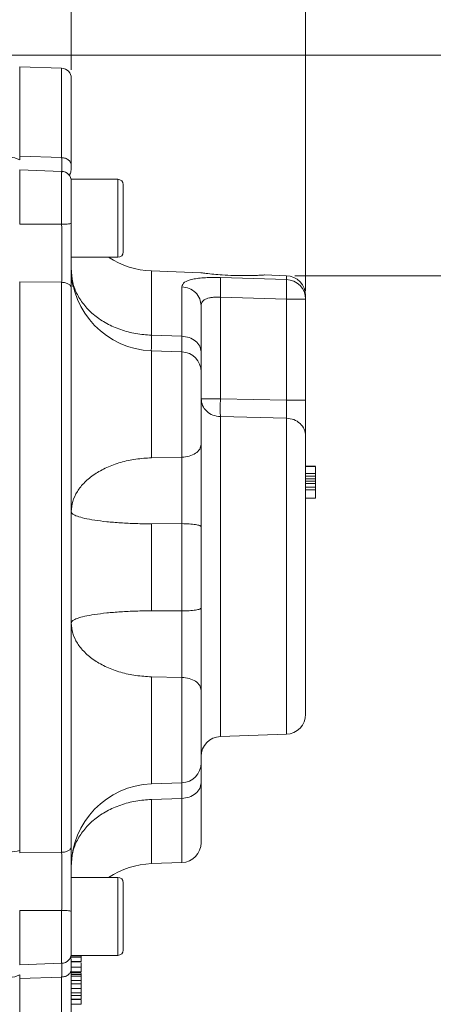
# Model space of a CAD drawing. Header units: inches. Extents: x 0.3 to 33.9, y 0.2 to 21.6.
# Tile 14 of 25: x 25.2 to 27.7, y 7.8 to 13.7. Entities that reach past the tile are written whole.
import ezdxf

# ---------------------------------------------------------------- set-up
doc = ezdxf.new("R2010")
doc.units = ezdxf.units.IN
doc.header["$MEASUREMENT"] = 0
doc.layers.add('SLD-0', color=7, linetype='Continuous', lineweight=15)
doc.styles.add('SLDTEXTSTYLE0', font='TXT', dxfattribs={"width": 0.75})
doc.dimstyles.new('SLDDIMSTYLE0', dxfattribs={"dimtxt": 0.25, "dimasz": 0.13, "dimexe": 0, "dimexo": 0.0625, "dimgap": 0.0625, "dimtad": 0, "dimtih": 1, "dimtoh": 1, "dimrnd": 1e-09, "dimzin": 12, "dimdsep": 46, "dimtxsty": 'SLDTEXTSTYLE0', "dimsah": 1, "dimcen": 0.09, "dimadec": 0, "dimazin": 3, "dimtfac": 1, "dimtofl": 0, "dimtmove": 0, "dimatfit": 3, "dimfxl": 1, "dimfrac": 2, "dimtolj": 1, "dimtzin": 12, "dimarcsym": 0})

# ---------------------------------------------------------------- blocks, each defined once
blk = doc.blocks.new('_D_7')
at = {"layer": 'SLD-0'}
for p, q in [((26.938, 12.1142), (26.938, 15.5199)), ((24.3753, 15.4317), (24.3245, 15.4317)), ((24.3245, 15.4317), (24.3245, 15.0349)), ((25.5183, 15.4317), (25.569, 15.4317)), ((25.569, 15.4317), (25.569, 15.0349)), ((22.9555, 15.3949), (24.2357, 15.3949)), ((26.938, 15.3949), (25.6578, 15.3949)), ((24.3245, 15.0349), (24.3753, 15.0349)), ((25.569, 15.0349), (25.5183, 15.0349))]:
    blk.add_line(p, q, dxfattribs=at)
for points in [[(22.9555, 15.3949), (23.0855, 15.3749), (23.0855, 15.4149)], [(26.938, 15.3949), (26.808, 15.4149), (26.808, 15.3749)]]:
    blk.add_solid(points, dxfattribs=at)
at = {"layer": 'SLD-0', "char_height": 0.25, "attachment_point": 1, "style": 'SLDTEXTSTYLE0'}
for s, insert in [('3.98', (24.522, 15.8048, -1.544)), ('101.16', (24.4388, 15.3571, -1.544))]:
    blk.add_mtext(s, dxfattribs=dict(at, insert=insert))
blk = doc.blocks.new('_D_9')
at = {"layer": 'SLD-0'}
for p, q in [((25.53, 13.4437), (25.53, 14.2865)), ((22.9555, 14.1615), (23.6241, 14.1615)), ((23.7637, 14.1983), (23.7129, 14.1983)), ((23.7129, 14.1983), (23.7129, 13.8014)), ((24.7219, 14.1983), (24.7727, 14.1983)), ((24.7727, 14.1983), (24.7727, 13.8014)), ((25.53, 14.1615), (24.8615, 14.1615)), ((23.7129, 13.8014), (23.7637, 13.8014)), ((24.7727, 13.8014), (24.7219, 13.8014))]:
    blk.add_line(p, q, dxfattribs=at)
for points in [[(22.9555, 14.1615), (23.0855, 14.1415), (23.0855, 14.1815)], [(25.53, 14.1615), (25.4, 14.1815), (25.4, 14.1415)]]:
    blk.add_solid(points, dxfattribs=at)
at = {"layer": 'SLD-0', "char_height": 0.25, "attachment_point": 1, "style": 'SLDTEXTSTYLE0'}
for s, insert in [('2.57', (23.818, 14.5714, -1.544)), ('65.39', (23.8272, 14.1237, -1.544))]:
    blk.add_mtext(s, dxfattribs=dict(at, insert=insert))
blk = doc.blocks.new('_D_10')
at = {"layer": 'SLD-0'}
for p, q in [((23.0055, 13.5316), (31.06, 13.5316)), ((30.935, 13.5316), (30.935, 10.1526)), ((30.3636, 9.7786), (30.3128, 9.7786)), ((30.3128, 9.7786), (30.3128, 9.3817)), ((31.5065, 9.7786), (31.5573, 9.7786)), ((31.5573, 9.7786), (31.5573, 9.3817)), ((30.3128, 9.3817), (30.3636, 9.3817)), ((31.5573, 9.3817), (31.5065, 9.3817)), ((30.935, 5.952), (30.935, 9.3309)), ((26.5026, 5.952), (31.06, 5.952))]:
    blk.add_line(p, q, dxfattribs=at)
for points in [[(30.935, 13.5316), (30.915, 13.4016), (30.955, 13.4016)], [(30.935, 5.952), (30.955, 6.082), (30.915, 6.082)]]:
    blk.add_solid(points, dxfattribs=at)
at = {"layer": 'SLD-0', "char_height": 0.25, "attachment_point": 1, "style": 'SLDTEXTSTYLE0'}
for s, insert in [('7.58', (30.5102, 10.1516, -1.544)), ('192.52', (30.4271, 9.704, -1.544))]:
    blk.add_mtext(s, dxfattribs=dict(at, insert=insert))
blk = doc.blocks.new('_D_11')
at = {"layer": 'SLD-0'}
for p, q in [((26.8722, 12.2056), (29.0624, 12.2056)), ((28.9374, 12.2056), (28.9374, 9.4897)), ((28.366, 9.1156), (28.3152, 9.1156)), ((28.3152, 9.1156), (28.3152, 8.7187)), ((29.5089, 9.1156), (29.5597, 9.1156)), ((29.5597, 9.1156), (29.5597, 8.7187)), ((28.3152, 8.7187), (28.366, 8.7187)), ((29.5597, 8.7187), (29.5089, 8.7187)), ((28.9374, 5.952), (28.9374, 8.668)), ((26.5026, 5.952), (29.0624, 5.952))]:
    blk.add_line(p, q, dxfattribs=at)
for points in [[(28.9374, 12.2056), (28.9174, 12.0756), (28.9574, 12.0756)], [(28.9374, 5.952), (28.9574, 6.082), (28.9174, 6.082)]]:
    blk.add_solid(points, dxfattribs=at)
at = {"layer": 'SLD-0', "char_height": 0.25, "attachment_point": 1, "style": 'SLDTEXTSTYLE0'}
for s, insert in [('6.25', (28.5126, 9.4887, -1.544)), ('158.84', (28.4294, 9.041, -1.544))]:
    blk.add_mtext(s, dxfattribs=dict(at, insert=insert))

msp = doc.modelspace()

# ---------------------------------------------------------------- linework, layer by layer
at = {"color": 7, "linetype": 'Continuous', "lineweight": 15}
for p, q in [((25.4721, 13.4536), (25.22, 13.4624)), ((25.22, 13.4624), (25.22, 12.925)), ((25.4721, 12.9161), (25.22, 12.925)), ((25.22, 12.925), (25.22, 12.9028)), ((25.4721, 12.833), (25.22, 12.8418)), ((25.22, 12.8418), (25.22, 12.5151)), ((25.81, 12.7855), (25.53, 12.7855)), ((25.53, 12.3165), (25.53, 12.7855)), ((25.4721, 12.515), (25.22, 12.5151)), ((25.53, 12.3165), (25.81, 12.3165)), ((26.309, 12.2236), (26.0126, 12.2339)), ((26.8222, 12.2056), (26.6908, 12.2102)), ((25.22, 12.1684), (25.22, 8.7348)), ((25.4721, 12.1658), (25.22, 12.1684)), ((25.4721, 12.1658), (25.4721, 8.7374)), ((26.4259, 12.1942), (26.8222, 12.1826)), ((26.1942, 11.8412), (26.1942, 12.1385)), ((26.938, 12.0642), (26.938, 12.0857)), ((26.4259, 12.0759), (26.4259, 11.4648)), ((26.4259, 12.0759), (26.8222, 12.0642)), ((26.8222, 11.4562), (26.8222, 12.0642)), ((26.8222, 12.0642), (26.938, 12.0642)), ((26.938, 12.0642), (26.938, 11.4562)), ((26.0126, 11.8476), (26.1942, 11.8412)), ((26.1942, 11.7476), (26.0126, 11.754)), ((26.4259, 11.4648), (26.8222, 11.4562)), ((26.4259, 11.358), (26.8222, 11.3491)), ((26.0126, 11.1103), (26.1942, 11.1135)), ((26.938, 11.0592), (26.998, 11.0592)), ((26.998, 11.0583), (26.938, 11.0583)), ((26.938, 11.058), (26.998, 11.058)), ((26.938, 11.0577), (26.998, 11.0577)), ((26.938, 11.0151), (26.998, 11.0151)), ((26.938, 11.0001), (26.998, 11.0001)), ((26.938, 10.9829), (26.998, 10.9829)), ((26.938, 10.9693), (26.998, 10.9693)), ((26.998, 10.956), (26.938, 10.956)), ((26.998, 10.9341), (26.938, 10.9341)), ((26.998, 10.9177), (26.938, 10.9177)), ((26.938, 10.8669), (26.998, 10.8669)), ((26.1942, 10.7142), (26.0126, 10.7129)), ((26.0126, 10.7129), (26.0126, 10.1903)), ((26.1942, 10.189), (26.1942, 10.7142)), ((26.0126, 10.1903), (26.1942, 10.189)), ((26.1942, 9.7897), (26.0126, 9.7929)), ((26.4259, 9.4337), (26.8222, 9.4476)), ((26.0126, 9.1492), (26.1942, 9.1556)), ((26.1942, 9.062), (26.0126, 9.0556)), ((25.4721, 8.7374), (25.22, 8.7348)), ((26.0126, 8.6693), (26.1942, 8.6756)), ((25.81, 8.5867), (25.53, 8.5867)), ((25.53, 8.1177), (25.53, 8.5867)), ((25.842, 8.1497), (25.842, 8.5547)), ((25.4721, 8.3882), (25.22, 8.3881)), ((25.22, 8.3881), (25.22, 8.0614)), ((25.53, 8.1177), (25.81, 8.1177)), ((25.59, 8.1149), (25.53, 8.1149)), ((25.22, 8.0614), (25.4721, 8.0702)), ((25.59, 8.1067), (25.53, 8.1067)), ((25.59, 8.0803), (25.53, 8.0803)), ((25.53, 8.079), (25.59, 8.079)), ((25.22, 8.0004), (25.22, 7.9782)), ((25.53, 8.0487), (25.53, 8.0363)), ((25.53, 8.0468), (25.59, 8.0468)), ((25.53, 8.0187), (25.59, 8.0187)), ((25.53, 8.0133), (25.59, 8.0133)), ((25.59, 8.0026), (25.53, 8.0026)), ((25.59, 8.0042), (25.59, 8.0095)), ((25.4721, 7.9871), (25.22, 7.9782)), ((25.22, 7.9782), (25.22, 7.4408)), ((25.59, 7.9926), (25.53, 7.9926)), ((25.59, 7.9672), (25.53, 7.9672)), ((25.53, 7.9668), (25.59, 7.9668)), ((25.53, 7.9458), (25.59, 7.9458)), ((25.59, 7.9458), (25.59, 7.9647)), ((25.53, 7.9183), (25.59, 7.9183)), ((25.53, 7.8931), (25.59, 7.8931)), ((25.59, 7.8931), (25.59, 7.9159)), ((25.53, 7.8757), (25.59, 7.8757)), ((25.59, 7.855), (25.53, 7.855)), ((25.59, 7.853), (25.53, 7.853)), ((25.53, 7.8242), (25.59, 7.8242))]:
    msp.add_line(p, q, dxfattribs=at)
at = {"color": 8, "linetype": 'Continuous', "lineweight": 15}
for p, q in [((25.4721, 13.4536), (25.4721, 12.9161)), ((25.4721, 12.833), (25.4721, 12.515)), ((25.81, 12.3165), (25.81, 12.7855)), ((26.0126, 12.2339), (26.0126, 11.8476)), ((26.8222, 12.1826), (26.8222, 12.2056)), ((26.0126, 11.754), (26.0126, 11.1103)), ((26.1942, 11.1135), (26.1942, 11.7476)), ((26.4259, 11.358), (26.4259, 9.4337)), ((26.8222, 11.3491), (26.8222, 9.4476)), ((26.0126, 9.7929), (26.0126, 9.1492)), ((26.1942, 9.1556), (26.1942, 9.7897)), ((26.1942, 8.6756), (26.1942, 9.062)), ((26.0126, 9.0556), (26.0126, 8.6693)), ((25.81, 8.1177), (25.81, 8.5867)), ((25.4721, 8.3882), (25.4721, 8.0702)), ((25.4721, 7.9871), (25.4721, 7.4496))]:
    msp.add_line(p, q, dxfattribs=at)
at = {"color": 7, "linetype": 'Continuous', "lineweight": 15}
for centre, radius, start, end in [((25.47, 13.3937), 0.06, 0, 88), ((25.1564, 12.7792), 0.139, 62.75123, 88.62148), ((25.47, 12.7731), 0.06, 0, 88), ((25.81, 12.7535), 0.032, 0, 90), ((25.81, 12.3485), 0.032, 270, 0), ((26.03, 12.7336), 0.5, 236.53529, 268), ((26.03, 12.2537), 0.5, 180, 268), ((26.818, 12.0857), 0.12, 0, 88), ((26.8189, 12.0635), 0.1192, 0.36409, 88.394), ((26.19, 11.6277), 0.12, 0, 88), ((26.818, 9.5675), 0.12, 272, 0), ((26.43, 9.3138), 0.12, 92, 180), ((26.19, 9.2755), 0.12, 272, 0), ((26.03, 8.6495), 0.5, 92, 180), ((26.19, 8.7955), 0.12, 272, 0), ((25.1573, 8.928), 0.1893, 270.73825, 289.35686), ((26.03, 8.1696), 0.5, 92, 123.46471), ((25.81, 8.5547), 0.032, 0, 90), ((25.47, 8.1301), 0.06, 272, 0), ((25.81, 8.1497), 0.032, 270, 0), ((25.1564, 8.124), 0.139, 271.37859, 297.24883)]:
    msp.add_arc(centre, radius, start, end, dxfattribs=at)
for points, knots in [([(25.53, 13.3937), (25.53, 13.3906), (25.53, 13.3844), (25.53, 13.3351), (25.53, 13.2582), (25.53, 13.1527), (25.53, 13.0245), (25.53, 12.9191), (25.53, 12.8669)], [0, 0, 0, 0, 0.171594, 0.342271, 0.511803, 0.677325, 0.840122, 1, 1, 1, 1]), ([(25.53, 12.8669), (25.5292, 12.8732), (25.5275, 12.8858), (25.5142, 12.9018), (25.4951, 12.9133), (25.4798, 12.9152), (25.4721, 12.9161)], [0, 0, 0, 0, 0.25, 0.500002, 0.75, 1, 1, 1, 1]), ([(25.5183, 12.8125), (25.5196, 12.8133), (25.5229, 12.815), (25.5261, 12.8274), (25.5285, 12.8405), (25.5299, 12.8537), (25.53, 12.8622), (25.53, 12.8662)], [0, 0, 0, 0, 0.198621, 0.477958, 0.693876, 0.858994, 1, 1, 1, 1]), ([(25.53, 12.7717), (25.53, 12.772), (25.53, 12.7731), (25.53, 12.7626), (25.53, 12.7411), (25.53, 12.7093), (25.53, 12.6696), (25.53, 12.6233), (25.53, 12.5731), (25.53, 12.5393), (25.53, 12.5226)], [0, 0, 0, 0, 0.057222, 0.19342, 0.329618, 0.46228, 0.594941, 0.73114, 0.867338, 1, 1, 1, 1]), ([(25.842, 12.3485), (25.842, 12.3512), (25.842, 12.3554), (25.842, 12.3806), (25.842, 12.4067), (25.842, 12.4392), (25.842, 12.4863), (25.842, 12.551), (25.842, 12.6157), (25.842, 12.6628), (25.842, 12.6952), (25.842, 12.7214), (25.842, 12.7466), (25.842, 12.7508), (25.842, 12.7535)], [0, 0, 0, 0, 0.119728, 0.18418, 0.25, 0.315819, 0.380271, 0.5, 0.619728, 0.684181, 0.75, 0.81582, 0.880272, 1, 1, 1, 1]), ([(25.53, 12.5226), (25.5292, 12.5216), (25.5275, 12.5197), (25.5142, 12.5172), (25.4951, 12.5154), (25.4798, 12.5151), (25.4721, 12.515)], [0, 0, 0, 0, 0.25, 0.5, 0.75, 1, 1, 1, 1]), ([(25.4721, 12.515), (25.4722, 12.4871), (25.4722, 12.4375), (25.4723, 12.3712), (25.4723, 12.3165), (25.4723, 12.2734), (25.4722, 12.2324), (25.4722, 12.1979), (25.4722, 12.1753), (25.4721, 12.1658)], [0, 0, 0, 0, 0.227168, 0.405663, 0.543405, 0.681946, 0.778223, 0.906866, 1, 1, 1, 1]), ([(25.53, 12.5226), (25.53, 12.4883), (25.53, 12.4198), (25.53, 12.3175), (25.53, 12.2192), (25.53, 12.1608), (25.53, 12.1315)], [0, 0, 0, 0, 0.250005, 0.500038, 0.749999, 1, 1, 1, 1]), ([(25.53, 12.239), (25.5302, 12.2071), (25.5304, 12.174), (25.5399, 12.1427), (25.5403, 12.1415)], [0, 0, 0, 0, 0.961519, 1, 1, 1, 1]), ([(26.0126, 11.8476), (25.9807, 11.8498), (25.9168, 11.8544), (25.8254, 11.8792), (25.7415, 11.9161), (25.6682, 11.9652), (25.6081, 12.0243), (25.5638, 12.0913), (25.5354, 12.1638), (25.5318, 12.2139), (25.53, 12.239)], [0, 0, 0, 0, 0.125, 0.25, 0.375, 0.5, 0.625, 0.75, 0.875, 1, 1, 1, 1]), ([(26.3861, 12.2139), (26.3698, 12.2157), (26.3374, 12.2193), (26.3107, 12.2231), (26.3095, 12.2233), (26.309, 12.2233)], [0, 0, 0, 0, 0.362246, 0.724566, 1, 1, 1, 1]), ([(26.6908, 12.21), (26.6909, 12.21), (26.691, 12.21), (26.6682, 12.2086), (26.6277, 12.2067), (26.5714, 12.2055), (26.5054, 12.2063), (26.44, 12.2094), (26.4028, 12.2125), (26.3861, 12.2139)], [0, 0, 0, 0, 0.094828, 0.238323, 0.385073, 0.538535, 0.699153, 0.864965, 1, 1, 1, 1]), ([(25.53, 12.1315), (25.5292, 12.1359), (25.5275, 12.1447), (25.5142, 12.1559), (25.4951, 12.1638), (25.4798, 12.1651), (25.4721, 12.1658)], [0, 0, 0, 0, 0.250001, 0.500002, 0.75, 1, 1, 1, 1]), ([(26.1942, 12.1385), (26.1974, 12.1483), (26.2035, 12.1677), (26.247, 12.1829), (26.2938, 12.1904), (26.3347, 12.1936), (26.3792, 12.195), (26.4104, 12.1944), (26.4259, 12.1942)], [0, 0, 0, 0, 0.257226, 0.510047, 0.635106, 0.757972, 0.879732, 1, 1, 1, 1]), ([(26.4259, 12.1942), (26.4262, 12.1903), (26.4269, 12.1827), (26.4272, 12.1547), (26.4269, 12.1179), (26.4262, 12.0899), (26.4259, 12.0759)], [0, 0, 0, 0, 0.250114, 0.5, 0.749886, 1, 1, 1, 1]), ([(26.8222, 12.0642), (26.8226, 12.0778), (26.8233, 12.106), (26.8236, 12.1408), (26.8234, 12.1631), (26.823, 12.1767), (26.8225, 12.1805), (26.8222, 12.1826)], [0, 0, 0, 0, 0.241771, 0.499322, 0.700331, 0.837915, 1, 1, 1, 1]), ([(25.53, 12.1315), (25.53, 12.0518), (25.53, 11.8908), (25.53, 11.629), (25.53, 11.3514), (25.53, 11.0596), (25.53, 10.7579), (25.53, 10.4516), (25.53, 10.1453), (25.53, 9.8436), (25.53, 9.5518), (25.53, 9.2742), (25.53, 9.0124), (25.53, 8.8514), (25.53, 8.7716)], [0, 0, 0, 0, 0.079937, 0.161332, 0.244099, 0.328859, 0.414198, 0.5, 0.585797, 0.671136, 0.755901, 0.838663, 0.920061, 1, 1, 1, 1]), ([(26.1942, 12.1385), (26.2095, 12.1364), (26.2401, 12.1321), (26.2783, 12.1056), (26.3049, 12.0684), (26.3083, 12.0392), (26.31, 12.0246)], [0, 0, 0, 0, 0.25, 0.499999, 0.75, 1, 1, 1, 1]), ([(26.31, 12.0246), (26.3115, 12.0337), (26.3136, 12.0472), (26.328, 12.0602), (26.3419, 12.0675), (26.3591, 12.0725), (26.379, 12.0756), (26.4016, 12.0769), (26.4177, 12.0763), (26.4259, 12.0759)], [0, 0, 0, 0, 0.264937, 0.392212, 0.516811, 0.632976, 0.751697, 0.873789, 1, 1, 1, 1]), ([(26.31, 11.7474), (26.31, 11.7861), (26.31, 11.8637), (26.31, 11.9569), (26.31, 12.0021), (26.31, 12.0246)], [0, 0, 0, 0, 0.33326, 0.666756, 1, 1, 1, 1]), ([(26.0109, 11.7521), (26.0109, 11.7527), (26.0107, 11.7578), (26.0112, 11.7878), (26.0121, 11.8276), (26.0126, 11.8476)], [0, 0, 0, 0, 0.066967, 0.533452, 1, 1, 1, 1]), ([(26.1942, 11.8412), (26.2095, 11.8394), (26.2401, 11.8359), (26.2783, 11.814), (26.3049, 11.7835), (26.3083, 11.7594), (26.31, 11.7474)], [0, 0, 0, 0, 0.25, 0.500001, 0.75, 1, 1, 1, 1]), ([(26.31, 11.7474), (26.31, 11.7215), (26.31, 11.6726), (26.31, 11.6477), (26.31, 11.6359)], [0, 0, 0, 0, 0.528599, 1, 1, 1, 1]), ([(26.31, 11.1916), (26.31, 11.2132), (26.31, 11.2575), (26.31, 11.3389), (26.31, 11.4216), (26.31, 11.4976), (26.31, 11.5617), (26.31, 11.6066), (26.31, 11.6283), (26.31, 11.6256), (26.31, 11.6249)], [0, 0, 0, 0, 0.131913, 0.270348, 0.408783, 0.540696, 0.672609, 0.811044, 0.949479, 1, 1, 1, 1]), ([(26.31, 11.4648), (26.3118, 11.4511), (26.3152, 11.4237), (26.3418, 11.3889), (26.3799, 11.364), (26.4105, 11.36), (26.4259, 11.358)], [0, 0, 0, 0, 0.250001, 0.500001, 0.75, 1, 1, 1, 1]), ([(26.4259, 11.4648), (26.4105, 11.4648), (26.3799, 11.4648), (26.3418, 11.4648), (26.3152, 11.4648), (26.3118, 11.4648), (26.31, 11.4648)], [0, 0, 0, 0, 0.25, 0.499999, 0.75, 1, 1, 1, 1]), ([(26.4259, 11.4648), (26.4256, 11.4538), (26.4252, 11.4318), (26.4251, 11.4015), (26.4252, 11.3753), (26.4256, 11.3638), (26.4259, 11.358)], [0, 0, 0, 0, 0.250046, 0.500001, 0.749956, 1, 1, 1, 1]), ([(26.8222, 11.4562), (26.8225, 11.4419), (26.8229, 11.4178), (26.823, 11.3872), (26.8228, 11.3645), (26.8224, 11.3541), (26.8222, 11.3491)], [0, 0, 0, 0, 0.322494, 0.543184, 0.777777, 1, 1, 1, 1]), ([(26.938, 11.4562), (26.9363, 11.4562), (26.9329, 11.4562), (26.9063, 11.4562), (26.8681, 11.4562), (26.8375, 11.4562), (26.8222, 11.4562)], [0, 0, 0, 0, 0.2499999, 0.4999996, 0.75, 1, 1, 1, 1]), ([(26.938, 11.4562), (26.938, 11.4341), (26.938, 11.3899), (26.938, 11.3289), (26.938, 11.2764), (26.938, 11.2534), (26.938, 11.2419)], [0, 0, 0, 0, 0.249844, 0.499687, 0.749639, 1, 1, 1, 1]), ([(26.938, 11.2419), (26.9363, 11.2556), (26.9329, 11.2831), (26.9063, 11.318), (26.8681, 11.343), (26.8375, 11.347), (26.8222, 11.3491)], [0, 0, 0, 0, 0.25, 0.5, 0.75, 1, 1, 1, 1]), ([(26.938, 11.2419), (26.938, 11.2189), (26.938, 11.172), (26.938, 11.0756), (26.938, 10.9601), (26.938, 10.8274), (26.938, 10.6836), (26.938, 10.5351), (26.938, 10.3885), (26.938, 10.247), (26.938, 10.1109), (26.938, 9.9805), (26.938, 9.8597), (26.938, 9.7547), (26.938, 9.6704), (26.938, 9.6105), (26.938, 9.5741), (26.938, 9.5696), (26.938, 9.5675)], [0, 0, 0, 0, 0.059425, 0.12141, 0.185227, 0.25, 0.314773, 0.37859, 0.440575, 0.5, 0.559425, 0.62141, 0.685227, 0.75, 0.814773, 0.87859, 0.940575, 1, 1, 1, 1]), ([(26.1942, 11.1135), (26.2095, 11.115), (26.2401, 11.1179), (26.2783, 11.1361), (26.3049, 11.1616), (26.3083, 11.1816), (26.31, 11.1916)], [0, 0, 0, 0, 0.25, 0.5, 0.75, 1, 1, 1, 1]), ([(26.31, 10.6965), (26.31, 10.7408), (26.31, 10.8294), (26.31, 10.9611), (26.31, 11.0856), (26.31, 11.1563), (26.31, 11.1916)], [0, 0, 0, 0, 0.250628, 0.501002, 0.750578, 1, 1, 1, 1]), ([(26.0126, 11.1103), (25.9807, 11.1085), (25.9168, 11.1047), (25.8254, 11.0842), (25.7415, 11.0535), (25.6682, 11.0129), (25.6081, 10.9639), (25.5638, 10.9084), (25.5354, 10.8484), (25.5318, 10.8069), (25.53, 10.7862)], [0, 0, 0, 0, 0.125, 0.25, 0.375, 0.5, 0.625, 0.75, 0.875, 1, 1, 1, 1]), ([(26.1942, 10.7142), (26.1943, 10.7227), (26.1943, 10.7411), (26.1944, 10.7728), (26.1945, 10.8048), (26.1946, 10.8372), (26.1946, 10.8706), (26.1947, 10.9258), (26.1946, 10.9892), (26.1945, 11.058), (26.1943, 11.0941), (26.1942, 11.1135)], [0, 0, 0, 0, 0.060179, 0.130114, 0.222338, 0.283412, 0.357902, 0.457617, 0.677462, 0.826936, 1, 1, 1, 1]), ([(26.998, 11.0151), (26.998, 11.0163), (26.998, 11.0208), (26.998, 11.0306), (26.998, 11.0441), (26.998, 11.0549), (26.998, 11.057), (26.998, 11.0577)], [0, 0, 0, 0, 0.04482, 0.175113, 0.424426, 0.780644, 1, 1, 1, 1]), ([(26.998, 11.0151), (26.998, 11.0138), (26.998, 11.0104), (26.998, 11.0058), (26.998, 11.0024), (26.998, 11.0004), (26.998, 11.0002), (26.998, 11.0001)], [0, 0, 0, 0, 0.191315, 0.462461, 0.755437, 0.899599, 1, 1, 1, 1]), ([(26.998, 10.9829), (26.998, 10.9832), (26.998, 10.9841), (26.998, 10.99), (26.998, 10.9958), (26.998, 10.9998), (26.998, 11.0001)], [0, 0, 0, 0, 0.2355646, 0.5921918, 0.9683734, 1, 1, 1, 1]), ([(26.998, 10.9693), (26.998, 10.9702), (26.998, 10.9722), (26.998, 10.9758), (26.998, 10.9795), (26.998, 10.9823), (26.998, 10.9827), (26.998, 10.9829)], [0, 0, 0, 0, 0.104064, 0.256081, 0.507448, 0.77248, 1, 1, 1, 1]), ([(26.998, 10.956), (26.998, 10.9562), (26.998, 10.9565), (26.998, 10.959), (26.998, 10.9625), (26.998, 10.9661), (26.998, 10.9683), (26.998, 10.9693)], [0, 0, 0, 0, 0.17705, 0.431906, 0.692911, 0.862695, 1, 1, 1, 1]), ([(26.998, 10.9341), (26.998, 10.9342), (26.998, 10.9382), (26.998, 10.945), (26.998, 10.9525), (26.998, 10.9565), (26.998, 10.9569), (26.998, 10.9571)], [0, 0, 0, 0, 0.006326, 0.315179, 0.634443, 0.855799, 1, 1, 1, 1]), ([(26.998, 10.9177), (26.998, 10.9191), (26.998, 10.9225), (26.998, 10.9276), (26.998, 10.9316), (26.998, 10.9338), (26.998, 10.934), (26.998, 10.9341)], [0, 0, 0, 0, 0.170527, 0.405101, 0.725018, 0.902483, 1, 1, 1, 1]), ([(26.998, 10.8669), (26.998, 10.8674), (26.998, 10.8689), (26.998, 10.8793), (26.998, 10.8935), (26.998, 10.9063), (26.998, 10.9131), (26.998, 10.9167), (26.998, 10.9177)], [0, 0, 0, 0, 0.144908, 0.429141, 0.737486, 0.875606, 0.96337, 1, 1, 1, 1]), ([(25.53, 10.7862), (25.5318, 10.7815), (25.5354, 10.7721), (25.5638, 10.7585), (25.6081, 10.746), (25.6682, 10.7349), (25.7415, 10.7257), (25.8254, 10.7188), (25.9168, 10.7142), (25.9807, 10.7133), (26.0126, 10.7129)], [0, 0, 0, 0, 0.125, 0.25, 0.375, 0.5, 0.625, 0.75, 0.875, 1, 1, 1, 1]), ([(26.31, 10.6965), (26.3083, 10.6987), (26.3049, 10.7033), (26.2783, 10.7091), (26.2401, 10.7132), (26.2095, 10.7139), (26.1942, 10.7142)], [0, 0, 0, 0, 0.25, 0.5, 0.75, 1, 1, 1, 1]), ([(26.31, 10.2067), (26.31, 10.2884), (26.31, 10.4516), (26.31, 10.6148), (26.31, 10.6965)], [0, 0, 0, 0, 0.5, 1, 1, 1, 1]), ([(26.0126, 10.1903), (25.9807, 10.1899), (25.9168, 10.189), (25.8254, 10.1844), (25.7415, 10.1775), (25.6682, 10.1683), (25.6081, 10.1572), (25.5638, 10.1447), (25.5354, 10.1311), (25.5318, 10.1217), (25.53, 10.117)], [0, 0, 0, 0, 0.125, 0.25, 0.375, 0.5, 0.625, 0.75, 0.875, 1, 1, 1, 1]), ([(26.1942, 10.189), (26.2095, 10.1893), (26.2401, 10.19), (26.2783, 10.1941), (26.3049, 10.1999), (26.3083, 10.2045), (26.31, 10.2067)], [0, 0, 0, 0, 0.25, 0.5, 0.75, 1, 1, 1, 1]), ([(26.1942, 9.7897), (26.1943, 9.8091), (26.1945, 9.8452), (26.1946, 9.914), (26.1947, 9.9773), (26.1946, 10.0326), (26.1946, 10.066), (26.1945, 10.1037), (26.1944, 10.1443), (26.1943, 10.1758), (26.1942, 10.189)], [0, 0, 0, 0, 0.173075, 0.322557, 0.542416, 0.642138, 0.716632, 0.77771, 0.906676, 1, 1, 1, 1]), ([(26.31, 9.7116), (26.31, 9.7469), (26.31, 9.8176), (26.31, 9.9421), (26.31, 10.0738), (26.31, 10.1624), (26.31, 10.2067)], [0, 0, 0, 0, 0.249422, 0.498998, 0.749373, 1, 1, 1, 1]), ([(25.53, 10.117), (25.5318, 10.0963), (25.5354, 10.0548), (25.5638, 9.9948), (25.6081, 9.9393), (25.6682, 9.8903), (25.7415, 9.8496), (25.8254, 9.819), (25.9168, 9.7985), (25.9807, 9.7947), (26.0126, 9.7929)], [0, 0, 0, 0, 0.125, 0.25, 0.375, 0.5, 0.625, 0.75, 0.875, 1, 1, 1, 1]), ([(26.31, 9.7116), (26.3083, 9.7216), (26.3049, 9.7416), (26.2783, 9.7671), (26.2401, 9.7853), (26.2095, 9.7882), (26.1942, 9.7897)], [0, 0, 0, 0, 0.25, 0.5, 0.75, 1, 1, 1, 1]), ([(26.31, 9.2783), (26.31, 9.2776), (26.31, 9.2749), (26.31, 9.2966), (26.31, 9.3415), (26.31, 9.4056), (26.31, 9.4816), (26.31, 9.5643), (26.31, 9.6457), (26.31, 9.69), (26.31, 9.7116)], [0, 0, 0, 0, 0.050521, 0.188956, 0.327391, 0.459304, 0.591217, 0.729652, 0.868087, 1, 1, 1, 1]), ([(26.31, 9.2673), (26.31, 9.2555), (26.31, 9.2306), (26.31, 9.1817), (26.31, 9.1558)], [0, 0, 0, 0, 0.471401, 1, 1, 1, 1]), ([(26.31, 9.1558), (26.3083, 9.1438), (26.3049, 9.1197), (26.2783, 9.0891), (26.2401, 9.0673), (26.2095, 9.0638), (26.1942, 9.062)], [0, 0, 0, 0, 0.25, 0.5, 0.75, 1, 1, 1, 1]), ([(26.1942, 9.062), (26.1943, 9.0766), (26.1945, 9.1038), (26.1946, 9.1362), (26.1946, 9.1488), (26.1946, 9.1557)], [0, 0, 0, 0, 0.342081, 0.637532, 1, 1, 1, 1]), ([(26.31, 8.7955), (26.31, 8.7977), (26.31, 8.802), (26.31, 8.8363), (26.31, 8.8896), (26.31, 8.9621), (26.31, 9.0495), (26.31, 9.1206), (26.31, 9.1558)], [0, 0, 0, 0, 0.1727542, 0.344354, 0.5145129, 0.6797542, 0.8416516, 1, 1, 1, 1]), ([(25.53, 8.6642), (25.5318, 8.6893), (25.5354, 8.7394), (25.5638, 8.8118), (25.6081, 8.8788), (25.6682, 8.9379), (25.7415, 8.9871), (25.8254, 9.024), (25.9168, 9.0488), (25.9807, 9.0533), (26.0126, 9.0556)], [0, 0, 0, 0, 0.125, 0.25, 0.375, 0.5, 0.625, 0.75, 0.875, 1, 1, 1, 1]), ([(25.53, 8.7716), (25.5292, 8.7673), (25.5275, 8.7585), (25.5142, 8.7473), (25.4951, 8.7393), (25.4798, 8.7381), (25.4721, 8.7374)], [0, 0, 0, 0, 0.25, 0.500001, 0.75, 1, 1, 1, 1]), ([(25.53, 8.7716), (25.53, 8.7424), (25.53, 8.684), (25.53, 8.5857), (25.53, 8.4834), (25.53, 8.4148), (25.53, 8.3806)], [0, 0, 0, 0, 0.250005, 0.500038, 0.749999, 1, 1, 1, 1]), ([(25.4721, 8.7374), (25.4722, 8.7139), (25.4722, 8.6719), (25.4723, 8.609), (25.4723, 8.5554), (25.4723, 8.5101), (25.4722, 8.4657), (25.4722, 8.4266), (25.4722, 8.3996), (25.4721, 8.3882)], [0, 0, 0, 0, 0.227167, 0.405662, 0.543405, 0.681947, 0.778223, 0.906866, 1, 1, 1, 1]), ([(25.53, 8.3806), (25.5292, 8.3816), (25.5275, 8.3835), (25.5142, 8.386), (25.4951, 8.3878), (25.4798, 8.3881), (25.4721, 8.3882)], [0, 0, 0, 0, 0.25, 0.5, 0.75, 1, 1, 1, 1]), ([(25.53, 8.3806), (25.53, 8.3639), (25.53, 8.3301), (25.53, 8.2799), (25.53, 8.2336), (25.53, 8.1939), (25.53, 8.1621), (25.53, 8.1406), (25.53, 8.1301), (25.53, 8.1312), (25.53, 8.1315)], [0, 0, 0, 0, 0.132662, 0.26886, 0.405059, 0.53772, 0.670382, 0.80658, 0.942778, 1, 1, 1, 1]), ([(25.59, 8.1148), (25.59, 8.114), (25.59, 8.1129), (25.59, 8.1095), (25.59, 8.1075), (25.59, 8.1067)], [0, 0, 0, 0, 0.557966, 0.836295, 1, 1, 1, 1]), ([(25.53, 8.0487), (25.53, 8.0506), (25.53, 8.0597), (25.5297, 8.0727), (25.5291, 8.0871), (25.5279, 8.1007), (25.5268, 8.1069), (25.5252, 8.1075), (25.5246, 8.1077)], [0, 0, 0, 0, 0.04898, 0.239855, 0.408157, 0.615562, 0.877955, 1, 1, 1, 1]), ([(25.59, 8.0803), (25.59, 8.0813), (25.59, 8.0838), (25.59, 8.0898), (25.59, 8.0964), (25.59, 8.1024), (25.59, 8.1054), (25.59, 8.1067)], [0, 0, 0, 0, 0.156708, 0.401173, 0.666275, 0.851908, 1, 1, 1, 1]), ([(25.59, 8.0828), (25.59, 8.0841), (25.59, 8.0888), (25.59, 8.0945), (25.59, 8.0984), (25.59, 8.0991)], [0, 0, 0, 0, 0.242737, 0.869496, 1, 1, 1, 1]), ([(25.59, 8.0468), (25.59, 8.0505), (25.59, 8.0584), (25.59, 8.0674), (25.59, 8.0722)], [0, 0, 0, 0, 0.4690918, 1, 1, 1, 1]), ([(25.53, 8.0363), (25.5292, 8.03), (25.5275, 8.0174), (25.5142, 8.0014), (25.4951, 7.9899), (25.4798, 7.988), (25.4721, 7.9871)], [0, 0, 0, 0, 0.25, 0.500001, 0.75, 1, 1, 1, 1]), ([(25.53, 8.0363), (25.53, 7.9841), (25.53, 7.8787), (25.53, 7.7505), (25.53, 7.645), (25.53, 7.5681), (25.53, 7.5187), (25.53, 7.5126), (25.53, 7.5095)], [0, 0, 0, 0, 0.159873, 0.322664, 0.488197, 0.657718, 0.828396, 1, 1, 1, 1]), ([(25.59, 8.0187), (25.59, 8.0207), (25.59, 8.0247), (25.59, 8.0334), (25.59, 8.0418), (25.59, 8.0468)], [0, 0, 0, 0, 0.292399, 0.585088, 1, 1, 1, 1]), ([(25.59, 8.0025), (25.59, 8.0024), (25.59, 8.002), (25.59, 7.9994), (25.59, 7.9957), (25.59, 7.9935), (25.59, 7.9926)], [0, 0, 0, 0, 0.045801, 0.583847, 0.845876, 1, 1, 1, 1]), ([(25.59, 7.9672), (25.59, 7.968), (25.59, 7.9701), (25.59, 7.9758), (25.59, 7.9821), (25.59, 7.9881), (25.59, 7.9913), (25.59, 7.9926)], [0, 0, 0, 0, 0.1567114, 0.4011732, 0.666275, 0.8519086, 1, 1, 1, 1]), ([(25.59, 7.9183), (25.59, 7.9188), (25.59, 7.9202), (25.59, 7.9251), (25.59, 7.9324), (25.59, 7.94), (25.59, 7.9444), (25.59, 7.9458)], [0, 0, 0, 0, 0.122482, 0.301752, 0.577689, 0.860686, 1, 1, 1, 1]), ([(25.59, 7.9183), (25.59, 7.918), (25.59, 7.9175), (25.59, 7.9181), (25.59, 7.9183)], [0, 0, 0, 0, 0.717899, 1, 1, 1, 1]), ([(25.59, 7.8757), (25.59, 7.8771), (25.59, 7.8809), (25.59, 7.8867), (25.59, 7.891), (25.59, 7.8931)], [0, 0, 0, 0, 0.21806, 0.607466, 1, 1, 1, 1]), ([(25.59, 7.8757), (25.59, 7.8747), (25.59, 7.8719), (25.59, 7.866), (25.59, 7.8605), (25.59, 7.8563), (25.59, 7.8554), (25.59, 7.855)], [0, 0, 0, 0, 0.116766, 0.316948, 0.68746, 0.870938, 1, 1, 1, 1]), ([(25.59, 7.8559), (25.59, 7.8555), (25.59, 7.8546), (25.59, 7.8546), (25.59, 7.8549), (25.59, 7.855)], [0, 0, 0, 0, 0.401746, 0.892034, 1, 1, 1, 1]), ([(25.59, 7.8242), (25.59, 7.8247), (25.59, 7.8259), (25.59, 7.8306), (25.59, 7.8387), (25.59, 7.8458), (25.59, 7.8499)], [0, 0, 0, 0, 0.131407, 0.309945, 0.602889, 1, 1, 1, 1]), ([(25.59, 7.8242), (25.59, 7.824), (25.59, 7.8237), (25.59, 7.8242), (25.59, 7.8242)], [0, 0, 0, 0, 0.93465, 1, 1, 1, 1])]:
    msp.add_open_spline(points, degree=3, knots=knots, dxfattribs=at)
at = {"color": 8, "linetype": 'Continuous', "lineweight": 15}
for points, knots in [([(25.4721, 12.9161), (25.4722, 12.9098), (25.4722, 12.8948), (25.4722, 12.8764), (25.4723, 12.8589), (25.4723, 12.8436), (25.4723, 12.8322), (25.4723, 12.8287), (25.4722, 12.8267)], [0, 0, 0, 0, 0.12051, 0.286966, 0.411542, 0.590807, 0.769038, 1, 1, 1, 1]), ([(26.1946, 11.7475), (26.1946, 11.7544), (26.1946, 11.767), (26.1945, 11.7994), (26.1943, 11.8266), (26.1942, 11.8412)], [0, 0, 0, 0, 0.362641, 0.658012, 1, 1, 1, 1]), ([(25.4723, 8.0671), (25.4723, 8.0646), (25.4723, 8.0588), (25.4723, 8.0442), (25.4722, 8.0268), (25.4722, 8.0084), (25.4722, 7.9934), (25.4721, 7.9871)], [0, 0, 0, 0, 0.196452, 0.440267, 0.609701, 0.836097, 1, 1, 1, 1])]:
    msp.add_open_spline(points, degree=3, knots=knots, dxfattribs=at)

# ---------------------------------------------------------------- dimensions: what is measured, and where the dimension line sits
at = {"layer": 'SLD-0'}
for base, p2, picture, middle in [((26.938, 15.3949), (26.938, 12.0642), '_D_7', (24.9468, 15.3949)), ((25.53, 14.1615), (25.53, 13.3937), '_D_9', (24.2428, 14.1615))]:
    dim = msp.add_linear_dim(base=base, p1=(22.9555, 17.4229), p2=p2, dimstyle='SLDDIMSTYLE0', dxfattribs=at)
    dim.commit()
    dim.dimension.update_dxf_attribs({"geometry": picture, "text_midpoint": middle, "dimtype": 160})
for base, p2, picture, middle in [((30.935, 13.5316), (22.9555, 13.5316), '_D_10', (30.935, 9.7418)), ((28.9374, 12.2056), (26.8222, 12.2056), '_D_11', (28.9374, 9.0788))]:
    dim = msp.add_linear_dim(base=base, p1=(26.4526, 5.952), p2=p2, angle=90, dimstyle='SLDDIMSTYLE0', dxfattribs=at)
    dim.commit()
    dim.dimension.update_dxf_attribs({"geometry": picture, "text_midpoint": middle, "dimtype": 160})

doc.saveas('drawing.dxf')
